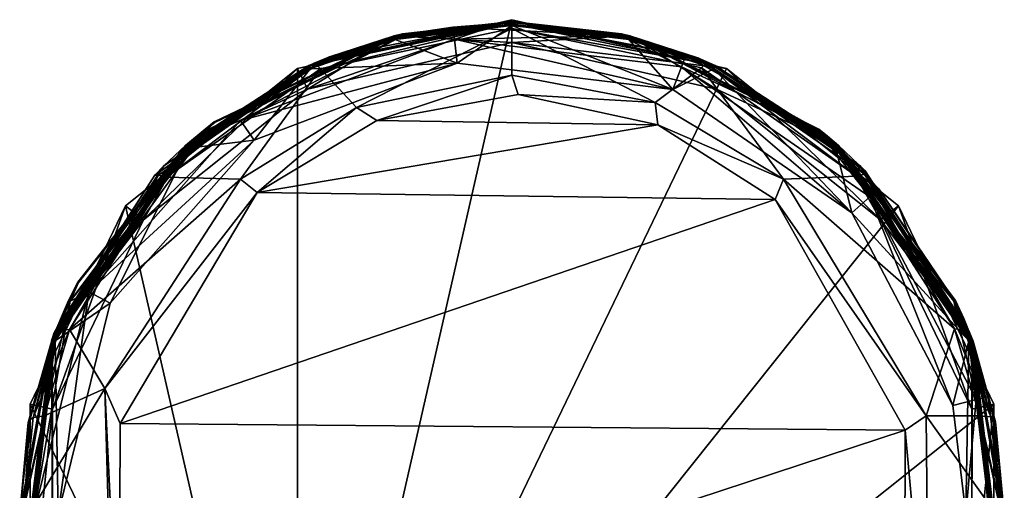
# Model space of a CAD drawing. Header units: centimetres. Extents: x -4.1 to 1.2, y -21 to 5.2.
# Tile 12 of 12: x -4.1 to 1.2, y 2.7 to 5.2. Entities that reach past the tile are written whole.
import ezdxf

# ---------------------------------------------------------------- set-up
doc = ezdxf.new("R2010")
doc.units = ezdxf.units.CM
doc.layers.get('0').update_dxf_attribs({"true_color": 0x5890e1})

msp = doc.modelspace()

# ---------------------------------------------------------------- meshes
at = {"color": 96, "true_color": 0x068706}
mesh = msp.add_polyface(dxfattribs=at)
corners = [(-3.6391, 3.2607, 53.3862), (-3.5622, 1.6487, 54.2075), (-3.5572, 3.0728, 53.5129), (-3.5479, 0.0278, 54.9646), (-3.9208, 2.0242, 42.563), (-3.9208, 2.0242, 42.5122), (-3.4323, 1.0099, 42.5122), (-3.4323, 1.0099, 42.563), (-3.9208, 3.1502, 42.5122), (-3.9208, 3.1502, 42.563), (-3.4323, 4.1645, 42.563), (-4.0397, 1.9971, 42.5122), (-4.0397, 1.9971, 37.9402), (-3.5276, 0.9339, 37.9402), (-4.0397, 3.1773, 37.9402), (-4.0397, 3.1773, 42.5122), (-3.5276, 4.2405, 42.5122), (-3.8298, 1.4432, 49.167), (-3.7838, 1.3645, 49.4962), (-3.9898, 1.8643, 49.167), (-3.6111, 1.4552, 50.4472), (-3.8901, 2.5872, 50.4472), (-4.0197, 2.5872, 50.0364), (-3.7258, 1.395, 50.0364), (-4.0851, 2.5872, 49.4962), (-3.8344, 1.441, 49.167), (-3.9005, 1.5899, 48.086), (-3.6283, 1.0866, 48.4453), (-4.0172, 1.9471, 43.2494), (-3.6284, 1.0866, 42.563), (-3.5366, 0.9615, 42.7956), (-3.9047, 1.5665, 47.8328), (-3.9352, 1.4946, 47.5347), (-3.7152, 0.9908, 47.8297), (-3.7733, 1.3219, 48.2895), (-3.8246, 3.7286, 49.4962), (-3.7258, 3.7793, 50.0364), (-3.6111, 3.7191, 50.4472), (-3.6279, 1.0869, 50.4626), (-3.6284, 1.0866, 50.4675), (-4.0767, 2.2688, 50.4675), (-3.6116, 1.0981, 50.4472), (-3.6175, 1.094, 50.4485), (-4.0637, 2.2703, 50.4485), (-3.6241, 1.0895, 50.454), (-4.0716, 2.2694, 50.454), (-4.0762, 2.2688, 50.4626), (-3.8902, 1.5582, 51.9425), (-4.0223, 1.9677, 51.6073), (-3.5013, 0.9174, 51.1195), (-3.8295, 3.5771, 53.0786), (-3.9637, 3.1135, 53.3088), (-4.0077, 2.6489, 53.5397), (0.6552, 3.0377, 53.53), (-4.0566, 2.2712, 50.4472), (-3.9053, 3.5167, 50.4472), (-3.5276, 0.9339, 42.5122), (-3.6284, 1.0866, 49.167), (-2.6049, 0.198, 37.9402), (-3.5276, 4.2405, 37.9402), (-2.6049, 4.9763, 37.9402), (-1.4544, 5.239, 37.9402), (-0.3039, 4.9763, 37.9402)]
mesh.append_faces([[corners[k] for k in face] for face in [(0, 1, 2), (0, 3, 1), (17, 18, 19), (25, 26, 27), (28, 29, 30), (31, 32, 33), (31, 34, 26), (27, 26, 34), (35, 22, 36), (47, 48, 49), (49, 48, 39), (50, 51, 0), (0, 51, 52), (3, 0, 52), (1, 53, 2)]], dxfattribs={"color": 96})
mesh.append_faces([[corners[k] for k in face] for face in [(21, 41, 54), (8, 16, 15), (5, 11, 56), (17, 25, 57), (58, 12, 14), (58, 14, 59), (58, 59, 60), (58, 60, 61), (58, 61, 62)]], dxfattribs={"vtx0": -1, "vtx2": -1, "color": 96})
mesh.append_faces([[corners[k] for k in face] for face in [(21, 20, 41), (37, 21, 55), (4, 7, 29)]], dxfattribs={"vtx1": -1, "vtx2": -1, "color": 96})
mesh.append_faces([[corners[k] for k in face] for face in [(4, 5, 6), (6, 7, 4), (8, 9, 10), (11, 12, 13), (14, 15, 16), (20, 21, 22), (22, 23, 20), (24, 18, 23), (21, 37, 36), (38, 39, 40), (41, 42, 43), (42, 44, 45), (44, 38, 46)]], dxfattribs={"vtx2": -1, "color": 96})
mesh = msp.add_polyface(dxfattribs=at)
corners = [(-1.4544, 5.117, 42.5122), (-2.5521, 4.8665, 42.5122), (-2.5521, 4.8665, 42.563), (-1.4544, 5.239, 37.9402), (-2.6049, 4.9763, 37.9402), (-2.6049, 4.9763, 42.5122), (-2.0865, 5.152, 42.563), (-3.0523, 4.6906, 49.167), (-2.0865, 5.152, 49.167), (-2.0422, 5.1626, 49.167), (-2.0398, 5.152, 49.4962), (-2.9116, 4.6983, 50.0364), (-1.7635, 5.1337, 50.0364), (-3.0946, 4.644, 49.4962), (-2.8381, 4.5918, 50.4472), (-1.748, 5.0052, 50.4472), (-2.5449, 4.9931, 50.4675), (-2.0864, 5.1515, 50.4626), (-2.0853, 5.147, 50.454), (-2.5435, 4.9898, 50.4559), (-2.5396, 4.9812, 50.4485), (-2.5366, 4.9746, 50.4472), (-2.0834, 5.1393, 50.4485), (-2.0817, 5.1323, 50.4472), (-2.0865, 5.152, 50.4675), (-3.2057, 4.564, 50.4626), (-3.1974, 4.5546, 50.4485), (-2.9113, 4.383, 52.841), (-2.822, 4.3122, 52.9085), (-2.289, 4.7686, 52.653), (-2.1788, 4.6989, 52.7199), (-2.5161, 5.006, 52.2825), (-2.5067, 4.9982, 52.3391), (-1.4612, 5.2191, 52.2324), (-2.4825, 4.9749, 52.386), (-1.4544, 5.2288, 52.1792), (-2.4337, 5.0405, 51.8221), (-3.3223, 4.4551, 52.1204), (-3.2061, 4.5644, 50.8462), (-1.4547, 5.1916, 52.2789), (-0.0427, 4.2736, 52.9274), (-3.5572, 3.0728, 53.5129), (-3.0493, 4.6866, 49.167), (-2.0853, 5.1471, 49.167), (-2.041, 5.1576, 49.167), (-1.4544, 5.239, 42.5122), (-3.2061, 4.5644, 42.563)]
mesh.append_faces([[corners[k] for k in face] for face in [(6, 7, 8), (9, 6, 8), (10, 11, 12), (10, 13, 11), (16, 17, 18), (19, 18, 20), (19, 16, 18), (16, 24, 17), (18, 22, 20), (19, 20, 25), (27, 28, 29), (29, 28, 30), (31, 32, 33), (33, 32, 34), (35, 36, 31), (31, 36, 37), (36, 24, 16), (38, 36, 16), (29, 39, 34), (27, 29, 34), (40, 28, 41), (42, 13, 43), (43, 13, 10), (44, 43, 10)]], dxfattribs={"color": 96})
mesh.append_faces([[corners[k] for k in face] for face in [(21, 15, 14), (1, 45, 5), (43, 9, 8), (42, 8, 7), (2, 46, 6)]], dxfattribs={"vtx0": -1, "vtx2": -1, "color": 96})
mesh.append_faces([[corners[k] for k in face] for face in [(21, 23, 15), (43, 44, 9), (42, 43, 8)]], dxfattribs={"vtx1": -1, "vtx2": -1, "color": 96})
mesh.append_faces([[corners[k] for k in face] for face in [(0, 1, 2), (3, 4, 5), (11, 14, 15), (15, 12, 11), (21, 20, 22), (22, 23, 21), (26, 20, 21)]], dxfattribs={"vtx2": -1, "color": 96})
mesh = msp.add_polyface(dxfattribs=at)
corners = [(-2.5521, 4.8665, 42.563), (-1.4544, 5.117, 42.563), (-1.4544, 5.117, 42.5122), (-2.6049, 4.9763, 42.5122), (-1.4544, 5.239, 42.5122), (-1.4544, 5.239, 37.9402), (-1.4544, 5.2288, 49.167), (-0.8665, 5.1626, 49.167), (-1.4544, 5.2288, 45.865), (-2.0422, 5.1626, 49.167), (-2.0865, 5.152, 42.563), (-2.0372, 5.1637, 49.167), (-1.4544, 5.2288, 42.563), (-1.7715, 5.1987, 49.4962), (-1.7635, 5.1337, 50.0364), (-0.869, 5.152, 49.4962), (-2.0398, 5.152, 49.4962), (-1.748, 5.0052, 50.4472), (-0.5907, 4.8647, 50.4472), (-1.4544, 5.2288, 50.4675), (-1.4544, 5.2251, 50.4559), (-2.0865, 5.152, 50.4675), (-2.0864, 5.1515, 50.4626), (-1.4544, 5.2157, 50.4485), (-2.0853, 5.147, 50.454), (-2.0834, 5.1393, 50.4485), (-1.4544, 5.2085, 50.4472), (-2.0817, 5.1323, 50.4472), (-1.4546, 4.9407, 52.5686), (-2.1788, 4.6989, 52.7199), (-1.4221, 4.8376, 52.6522), (-2.289, 4.7686, 52.653), (-1.4612, 5.2191, 52.2324), (-2.4825, 4.9749, 52.386), (-1.4547, 5.1916, 52.2789), (-2.5161, 5.006, 52.2825), (-1.4544, 5.2288, 52.1792), (-1.4544, 5.2288, 51.7262), (-2.4337, 5.0405, 51.8221), (-0.6727, 4.6757, 52.7312), (-2.822, 4.3122, 52.9085), (-2.041, 5.1576, 49.167), (-2.036, 5.1587, 49.167), (-1.4544, 5.2237, 49.167), (-2.5521, 4.8665, 42.5122)]
mesh.append_faces([[corners[k] for k in face] for face in [(6, 7, 8), (9, 8, 10), (9, 11, 8), (8, 11, 6), (8, 12, 10), (13, 14, 15), (13, 16, 14), (19, 20, 21), (21, 20, 22), (20, 23, 22), (22, 23, 24), (24, 23, 25), (28, 29, 30), (28, 31, 29), (32, 33, 34), (35, 32, 36), (37, 38, 36), (19, 21, 37), (37, 21, 38), (28, 34, 31), (29, 39, 30), (29, 40, 39), (41, 16, 42), (16, 13, 42), (42, 13, 43), (43, 13, 15)]], dxfattribs={"color": 96})
mesh.append_faces([[corners[k] for k in face] for face in [(26, 18, 17), (42, 6, 11), (41, 11, 9), (1, 10, 12)]], dxfattribs={"vtx0": -1, "vtx2": -1, "color": 96})
mesh.append_faces([[corners[k] for k in face] for face in [(27, 26, 17), (44, 2, 4), (42, 43, 6), (41, 42, 11), (1, 0, 10)]], dxfattribs={"vtx1": -1, "vtx2": -1, "color": 96})
mesh.append_faces([[corners[k] for k in face] for face in [(0, 1, 2), (3, 4, 5), (14, 17, 18), (25, 23, 26), (26, 27, 25)]], dxfattribs={"vtx2": -1, "color": 96})
mesh = msp.add_polyface(dxfattribs=at)
corners = [(-0.4577, 5.0335, 50.4675), (-0.8222, 5.152, 50.4675), (-0.4577, 5.0335, 51.8257), (-1.4544, 5.2288, 51.7262), (-1.4544, 5.2288, 50.4675), (-0.4751, 5.0405, 52.2664), (-1.4544, 5.2288, 52.1792), (-0.8234, 5.147, 50.454), (-0.8254, 5.1393, 50.4485), (-1.4544, 5.2251, 50.4559), (-0.8223, 5.1515, 50.4626), (-0.364, 4.9926, 50.4626), (-0.3669, 4.9861, 50.4515), (-0.3721, 4.9746, 50.4472), (-0.8271, 5.1323, 50.4472), (-1.4544, 5.2157, 50.4485), (-1.4544, 5.2085, 50.4472), (-1.4544, 5.2288, 45.865), (-0.8665, 5.1626, 49.167), (-0.8222, 5.152, 42.563), (-1.4544, 5.2288, 42.563), (-0.8222, 5.152, 49.167), (-0.869, 5.152, 49.4962), (-0.5447, 4.9858, 50.0364), (-0.5215, 5.047, 49.4962), (-1.7635, 5.1337, 50.0364), (-0.4136, 5.0032, 52.3366), (-1.4547, 5.1916, 52.2789), (-0.438, 4.98, 52.3835), (-1.4612, 5.2191, 52.2324), (-0.5907, 4.8647, 50.4472), (-0.8677, 5.1576, 49.167), (-0.8234, 5.1471, 49.167), (-1.4544, 5.2237, 49.167), (-1.4544, 5.117, 42.5122), (-0.3039, 4.9763, 42.5122), (-1.4544, 5.239, 42.5122), (-0.3039, 4.9763, 37.9402), (-1.4544, 5.239, 37.9402), (-1.4544, 5.2288, 49.167), (-1.4544, 5.117, 42.563), (-0.3567, 4.8665, 42.563)]
mesh.append_faces([[corners[k] for k in face] for face in [(0, 1, 2), (2, 1, 3), (3, 1, 4), (5, 2, 3), (6, 5, 3), (7, 8, 9), (4, 7, 9), (4, 10, 7), (4, 1, 10), (10, 1, 0), (11, 10, 0), (11, 7, 10), (7, 12, 8), (13, 14, 8), (15, 9, 8), (17, 18, 19), (20, 17, 19), (18, 21, 19), (22, 23, 24), (22, 25, 23), (26, 27, 28), (29, 5, 6), (5, 29, 26), (26, 29, 27), (31, 22, 32), (31, 33, 22), (22, 24, 32)]], dxfattribs={"color": 96})
mesh.append_faces([[corners[k] for k in face] for face in [(34, 35, 36), (32, 21, 18), (33, 18, 39), (40, 20, 19)]], dxfattribs={"vtx0": -1, "vtx2": -1, "color": 96})
mesh.append_faces([[corners[k] for k in face] for face in [(16, 14, 30), (31, 32, 18), (33, 31, 18), (41, 40, 19)]], dxfattribs={"vtx1": -1, "vtx2": -1, "color": 96})
mesh.append_faces([[corners[k] for k in face] for face in [(14, 16, 15), (15, 8, 14), (35, 37, 38), (38, 36, 35)]], dxfattribs={"vtx2": -1, "color": 96})
mesh = msp.add_polyface(dxfattribs=at)
corners = [(-0.438, 4.98, 52.3835), (0.0023, 4.3833, 52.8409), (0.3936, 4.3998, 52.6707), (-0.6865, 4.7955, 52.6398), (-1.4547, 5.1916, 52.2789), (-1.4546, 4.9407, 52.5686), (-0.4577, 5.0335, 50.4675), (-0.4577, 5.0335, 51.8257), (-0.3638, 4.9931, 50.4675), (0.4399, 4.4283, 52.1341), (-0.4751, 5.0405, 52.2664), (0.4135, 4.4551, 52.5397), (-0.3669, 4.9861, 50.4515), (-0.3721, 4.9746, 50.4472), (-0.8254, 5.1393, 50.4485), (-0.364, 4.9926, 50.4626), (-0.8234, 5.147, 50.454), (-0.8222, 5.152, 42.563), (-0.8222, 5.152, 49.167), (0.1927, 4.6524, 49.167), (0.2973, 4.5644, 42.563), (-0.5447, 4.9858, 50.0364), (0.1859, 4.644, 49.4962), (-0.5215, 5.047, 49.4962), (-0.5907, 4.8647, 50.4472), (-1.7635, 5.1337, 50.0364), (0.3688, 4.2024, 50.4472), (0.2887, 4.5546, 50.4485), (0.2973, 4.5644, 50.4675), (-1.4221, 4.8376, 52.6522), (-0.6727, 4.6757, 52.7312), (-0.0427, 4.2736, 52.9274), (-0.4136, 5.0032, 52.3366), (-3.5572, 3.0728, 53.5129), (0.6552, 3.0377, 53.53), (-2.822, 4.3122, 52.9085), (-0.8271, 5.1323, 50.4472), (-0.8234, 5.1471, 49.167), (0.1895, 4.6485, 49.167), (-0.3567, 4.8665, 42.5122), (0.5236, 4.1645, 42.5122), (-0.3039, 4.9763, 42.5122), (-1.4544, 5.117, 42.5122), (-0.3039, 4.9763, 37.9402), (0.6189, 4.2405, 42.5122), (-0.3567, 4.8665, 42.563), (-1.4544, 5.117, 42.563), (0.5236, 4.1645, 42.563)]
mesh.append_faces([[corners[k] for k in face] for face in [(0, 1, 2), (0, 3, 1), (0, 4, 3), (3, 4, 5), (6, 7, 8), (7, 9, 8), (10, 11, 7), (12, 13, 14), (15, 6, 8), (15, 12, 16), (17, 18, 19), (20, 17, 19), (21, 22, 23), (12, 27, 13), (12, 15, 27), (3, 29, 30), (1, 30, 31), (1, 3, 30), (3, 5, 29), (2, 32, 0), (32, 11, 10), (33, 34, 31), (35, 31, 30), (37, 23, 38), (38, 23, 22)]], dxfattribs={"color": 96})
mesh.append_faces([[corners[k] for k in face] for face in [(38, 19, 18), (45, 17, 20)]], dxfattribs={"vtx0": -1, "vtx2": -1, "color": 96})
mesh.append_faces([[corners[k] for k in face] for face in [(39, 40, 41), (42, 39, 41), (37, 38, 18)]], dxfattribs={"vtx1": -1, "vtx2": -1, "color": 96})
mesh.append_faces([[corners[k] for k in face] for face in [(24, 21, 25), (21, 24, 26), (15, 8, 28), (26, 24, 13), (36, 13, 24), (43, 41, 44), (45, 39, 42), (42, 46, 45), (39, 45, 47)]], dxfattribs={"vtx2": -1, "color": 96})
mesh = msp.add_polyface(dxfattribs=at)
corners = [(-2.5521, 4.8665, 42.563), (-2.5521, 4.8665, 42.5122), (-3.4323, 4.1645, 42.5122), (-3.4323, 4.1645, 42.563), (-2.6049, 4.9763, 42.5122), (-2.6049, 4.9763, 37.9402), (-3.5276, 4.2405, 37.9402), (-3.5276, 4.2405, 42.5122), (-3.2061, 4.5644, 42.563), (-3.7848, 3.8311, 49.167), (-3.2061, 4.5644, 49.167), (-3.1014, 4.6524, 49.167), (-3.0523, 4.6906, 49.167), (-2.0865, 5.152, 42.563), (-3.0946, 4.644, 49.4962), (-3.7258, 3.7793, 50.0364), (-2.9116, 4.6983, 50.0364), (-2.8381, 4.5918, 50.4472), (-2.5449, 4.9931, 50.4675), (-2.5435, 4.9898, 50.4559), (-3.2061, 4.5644, 50.4675), (-3.2057, 4.564, 50.4626), (-2.5396, 4.9812, 50.4485), (-3.2027, 4.5606, 50.454), (-3.1974, 4.5546, 50.4485), (-2.5366, 4.9746, 50.4472), (-3.1926, 4.5492, 50.4472), (-3.9238, 3.5236, 50.4626), (-3.9195, 3.5221, 50.454), (-2.5067, 4.9982, 52.3391), (-3.3081, 4.3938, 52.6737), (-2.4825, 4.9749, 52.386), (-2.5161, 5.006, 52.2825), (-3.3715, 4.4045, 52.5634), (-3.3514, 4.4053, 52.6259), (-3.2061, 4.5644, 50.8462), (-3.9243, 3.5238, 50.4675), (-3.3223, 4.4551, 52.1204), (-2.4337, 5.0405, 51.8221), (-2.9113, 4.383, 52.841), (-3.6111, 3.7191, 50.4472), (-3.8246, 3.7286, 49.4962), (-3.2027, 4.5607, 49.167), (-3.0983, 4.6485, 49.167), (-3.0493, 4.6866, 49.167), (-3.7803, 3.8288, 49.167)]
mesh.append_faces([[corners[k] for k in face] for face in [(8, 9, 10), (11, 8, 10), (11, 12, 8), (8, 12, 13), (14, 15, 16), (18, 19, 20), (20, 19, 21), (21, 22, 23), (23, 22, 24), (29, 30, 31), (32, 33, 29), (29, 33, 34), (30, 29, 34), (20, 35, 18), (20, 36, 35), (33, 32, 37), (35, 37, 38), (39, 31, 30), (41, 14, 42), (42, 14, 43), (43, 14, 44)]], dxfattribs={"color": 96})
mesh.append_faces([[corners[k] for k in face] for face in [(40, 26, 17)]], dxfattribs={"vtx0": -1, "vtx1": -1, "color": 96})
mesh.append_faces([[corners[k] for k in face] for face in [(2, 4, 7), (43, 12, 11), (42, 11, 10)]], dxfattribs={"vtx0": -1, "vtx2": -1, "color": 96})
mesh.append_faces([[corners[k] for k in face] for face in [(26, 25, 17), (2, 1, 4), (43, 44, 12), (42, 43, 11), (45, 42, 10), (0, 3, 8)]], dxfattribs={"vtx1": -1, "vtx2": -1, "color": 96})
mesh.append_faces([[corners[k] for k in face] for face in [(0, 1, 2), (2, 3, 0), (4, 5, 6), (6, 7, 4), (17, 16, 15), (25, 26, 24), (20, 21, 27), (21, 23, 28)]], dxfattribs={"vtx2": -1, "color": 96})
mesh = msp.add_polyface(dxfattribs=at)
corners = [(0.0023, 4.3833, 52.8409), (0.9194, 3.5803, 53.077), (0.3936, 4.3998, 52.6707), (-0.3638, 4.9931, 50.4675), (0.4399, 4.4283, 52.1341), (0.4399, 4.4283, 50.9638), (1.0193, 3.5139, 51.7229), (0.4135, 4.4551, 52.5397), (-0.4577, 5.0335, 51.8257), (0.999, 3.5664, 52.9563), (0.2973, 4.5644, 42.563), (0.1927, 4.6524, 49.167), (0.2386, 4.615, 49.167), (0.2973, 4.5644, 49.167), (0.9256, 3.7333, 49.167), (0.9159, 3.7286, 49.4962), (0.5148, 4.3317, 49.4962), (0.4658, 4.2883, 50.0364), (0.1859, 4.644, 49.4962), (-0.5447, 4.9858, 50.0364), (0.3688, 4.2024, 50.4472), (-0.364, 4.9926, 50.4626), (0.294, 4.5606, 50.454), (0.2887, 4.5546, 50.4485), (0.2973, 4.5644, 50.4675), (0.2969, 4.564, 50.4626), (1.0107, 3.5221, 50.454), (-0.3721, 4.9746, 50.4472), (0.2839, 4.5492, 50.4472), (1.0155, 3.5238, 50.4675), (1.0033, 3.5193, 50.4485), (1.015, 3.5236, 50.4626), (0.4373, 4.411, 52.6233), (-0.4136, 5.0032, 52.3366), (0.2352, 4.6111, 49.167), (0.294, 4.5607, 49.167), (0.1895, 4.6485, 49.167), (0.921, 3.7311, 49.167), (0.5236, 4.1645, 42.5122), (0.6189, 4.2405, 42.5122), (-0.3039, 4.9763, 42.5122), (0.6189, 4.2405, 37.9402), (-0.3039, 4.9763, 37.9402), (0.5236, 4.1645, 42.563), (-0.3567, 4.8665, 42.5122), (-0.3567, 4.8665, 42.563)]
mesh.append_faces([[corners[k] for k in face] for face in [(0, 1, 2), (3, 4, 5), (5, 4, 6), (7, 4, 8), (7, 9, 4), (10, 11, 12), (13, 10, 12), (13, 14, 10), (15, 16, 17), (17, 16, 18), (18, 19, 17), (21, 22, 23), (27, 23, 28), (25, 22, 21), (2, 32, 33), (2, 1, 32), (32, 9, 7), (33, 32, 7), (29, 24, 5), (5, 24, 3), (34, 18, 35), (34, 36, 18), (18, 16, 35), (35, 16, 37)]], dxfattribs={"color": 96})
mesh.append_faces([[corners[k] for k in face] for face in [(20, 27, 28), (38, 39, 40), (13, 35, 37)]], dxfattribs={"vtx0": -1, "vtx2": -1, "color": 96})
mesh.append_faces([[corners[k] for k in face] for face in [(13, 12, 35), (36, 34, 11), (43, 45, 10)]], dxfattribs={"vtx1": -1, "vtx2": -1, "color": 96})
mesh.append_faces([[corners[k] for k in face] for face in [(20, 17, 19), (24, 25, 21), (23, 22, 26), (25, 24, 29), (28, 23, 30), (22, 25, 31), (39, 41, 42), (43, 38, 44), (12, 34, 35), (34, 12, 11)]], dxfattribs={"vtx2": -1, "color": 96})
mesh = msp.add_polyface(dxfattribs=at)
corners = [(1.0548, 3.1141, 53.3085), (0.7675, 3.114, 53.4576), (1.0989, 2.6489, 53.5397), (0.9194, 3.5803, 53.077), (0.7827, 1.6437, 54.1737), (1.1868, 2.5401, 52.4716), (1.0193, 3.5139, 51.7229), (1.0193, 3.5139, 52.6), (0.999, 3.5664, 52.9563), (1.1405, 3.0819, 53.1837), (1.1109, 2.5872, 50.0364), (0.9814, 2.5872, 50.4472), (0.9107, 2.0042, 50.4472), (1.0155, 3.5238, 49.167), (1.1868, 2.5415, 46.1092), (1.0155, 3.5238, 42.563), (1.0364, 3.2011, 50.0364), (0.9107, 3.1701, 50.4472), (0.9159, 3.7286, 49.4962), (1.1, 3.2167, 49.4962), (1.1764, 2.5872, 49.4962), (1.015, 3.5236, 50.4626), (1.0155, 3.5238, 50.4675), (1.1679, 2.2688, 50.4675), (1.1549, 2.2703, 50.4485), (1.1478, 2.2712, 50.4472), (0.9965, 3.5167, 50.4472), (1.0033, 3.5193, 50.4485), (1.1628, 2.2694, 50.454), (1.0107, 3.5221, 50.454), (1.1674, 2.2688, 50.4626), (0.6552, 3.0377, 53.53), (0.9945, 3.5656, 52.9961), (1.1329, 3.0942, 53.2207), (1.1143, 3.1076, 53.2548), (0.9761, 3.5745, 53.0285), (1.1632, 2.6238, 53.4893), (1.0108, 3.5221, 49.167), (1.1821, 2.5872, 49.167), (1.0121, 2.0242, 42.5122), (1.1309, 1.9971, 42.5122), (1.1309, 3.1773, 42.5122), (1.0121, 3.1502, 42.5122), (1.0121, 2.0242, 42.563), (1.0121, 3.1502, 42.563), (1.1679, 2.2688, 42.563), (-2.6049, 0.198, 37.9402), (-0.3039, 4.9763, 37.9402), (0.6189, 4.2405, 37.9402), (1.1309, 3.1773, 37.9402)]
mesh.append_faces([[corners[k] for k in face] for face in [(0, 1, 2), (0, 3, 1), (1, 4, 2), (5, 6, 7), (8, 9, 7), (13, 14, 15), (18, 16, 19), (4, 1, 31), (9, 32, 33), (32, 34, 33), (32, 35, 34), (2, 36, 0), (3, 0, 34), (9, 8, 32), (22, 6, 23), (37, 19, 38)]], dxfattribs={"color": 96})
mesh.append_faces([[corners[k] for k in face] for face in [(11, 26, 25), (39, 40, 41), (13, 37, 38), (43, 15, 45), (46, 47, 48), (46, 48, 49)]], dxfattribs={"vtx0": -1, "vtx2": -1, "color": 96})
mesh.append_faces([[corners[k] for k in face] for face in [(11, 17, 26), (12, 11, 25), (42, 39, 41), (43, 44, 15)]], dxfattribs={"vtx1": -1, "vtx2": -1, "color": 96})
mesh.append_faces([[corners[k] for k in face] for face in [(10, 11, 12), (16, 17, 11), (11, 10, 16), (16, 10, 20), (20, 19, 16), (21, 22, 23), (24, 25, 26), (26, 27, 24), (28, 24, 27), (27, 29, 28), (29, 21, 30), (43, 39, 42), (42, 44, 43)]], dxfattribs={"vtx2": -1, "color": 96})
mesh = msp.add_polyface(dxfattribs=at)
corners = [(-2.822, 4.3122, 52.9085), (-3.6391, 3.2607, 53.3862), (-3.5572, 3.0728, 53.5129), (-2.9113, 4.383, 52.841), (-3.4323, 4.1645, 42.563), (-3.4323, 4.1645, 42.5122), (-3.9208, 3.1502, 42.5122), (-3.5276, 4.2405, 42.5122), (-3.5276, 4.2405, 37.9402), (-4.0397, 3.1773, 37.9402), (-3.9243, 3.5238, 49.167), (-3.8344, 3.7333, 49.167), (-3.9243, 3.5238, 42.563), (-3.7848, 3.8311, 49.167), (-3.2061, 4.5644, 42.563), (-3.0946, 4.644, 49.4962), (-3.8246, 3.7286, 49.4962), (-3.7258, 3.7793, 50.0364), (-3.6111, 3.7191, 50.4472), (-2.8381, 4.5918, 50.4472), (-3.9238, 3.5236, 50.4626), (-3.9243, 3.5238, 50.4675), (-3.2061, 4.5644, 50.4675), (-3.1974, 4.5546, 50.4485), (-3.1926, 4.5492, 50.4472), (-3.9053, 3.5167, 50.4472), (-3.9121, 3.5193, 50.4485), (-3.2027, 4.5606, 50.454), (-3.9195, 3.5221, 50.454), (-3.2057, 4.564, 50.4626), (-3.3514, 4.4053, 52.6259), (-3.8295, 3.5771, 53.0786), (-3.3081, 4.3938, 52.6737), (-3.3715, 4.4045, 52.5634), (-3.9124, 3.5549, 52.9618), (-3.9043, 3.5633, 52.9973), (-3.8859, 3.5722, 53.0297), (-3.9243, 3.5238, 51.715), (-3.2061, 4.5644, 50.8462), (-3.3223, 4.4551, 52.1204), (-3.9077, 3.5664, 52.5733), (-3.8298, 3.7311, 49.167), (-3.9196, 3.5221, 49.167), (-3.7803, 3.8288, 49.167), (-3.2027, 4.5607, 49.167), (-3.2061, 4.5644, 49.167), (-3.9208, 3.1502, 42.563)]
mesh.append_faces([[corners[k] for k in face] for face in [(0, 1, 2), (0, 3, 1), (10, 11, 12), (12, 11, 13), (14, 12, 13), (15, 16, 17), (30, 31, 32), (33, 34, 30), (30, 34, 35), (36, 30, 35), (36, 31, 30), (21, 37, 38), (33, 39, 40), (34, 33, 40), (38, 37, 39), (39, 37, 40), (31, 3, 32), (31, 1, 3), (16, 41, 42), (16, 43, 41), (16, 44, 43)]], dxfattribs={"color": 96})
mesh.append_faces([[corners[k] for k in face] for face in [(18, 25, 24), (43, 45, 13), (41, 13, 11), (42, 11, 10), (4, 12, 14)]], dxfattribs={"vtx0": -1, "vtx2": -1, "color": 96})
mesh.append_faces([[corners[k] for k in face] for face in [(6, 5, 7), (41, 43, 13), (42, 41, 11), (4, 46, 12)]], dxfattribs={"vtx1": -1, "vtx2": -1, "color": 96})
mesh.append_faces([[corners[k] for k in face] for face in [(4, 5, 6), (7, 8, 9), (17, 18, 19), (20, 21, 22), (23, 24, 25), (25, 26, 23), (27, 23, 26), (26, 28, 27), (28, 20, 29)]], dxfattribs={"vtx2": -1, "color": 96})
mesh = msp.add_polyface(dxfattribs=at)
corners = [(0.7675, 3.114, 53.4576), (0.9194, 3.5803, 53.077), (0.0023, 4.3833, 52.8409), (1.0193, 3.5139, 51.7229), (0.4399, 4.4283, 52.1341), (1.0193, 3.5139, 52.6), (0.999, 3.5664, 52.9563), (0.2973, 4.5644, 42.563), (0.9256, 3.7333, 49.167), (1.0155, 3.5238, 42.563), (0.9697, 3.6368, 49.167), (1.0155, 3.5238, 49.167), (0.9159, 3.7286, 49.4962), (0.4658, 4.2883, 50.0364), (1.0364, 3.2011, 50.0364), (0.3688, 4.2024, 50.4472), (0.9107, 3.1701, 50.4472), (1.0107, 3.5221, 50.454), (1.0033, 3.5193, 50.4485), (0.2887, 4.5546, 50.4485), (1.0155, 3.5238, 50.4675), (1.015, 3.5236, 50.4626), (0.2969, 4.564, 50.4626), (0.9965, 3.5167, 50.4472), (0.2839, 4.5492, 50.4472), (0.294, 4.5606, 50.454), (-0.0427, 4.2736, 52.9274), (0.6552, 3.0377, 53.53), (0.4373, 4.411, 52.6233), (0.9761, 3.5745, 53.0285), (0.9945, 3.5656, 52.9961), (1.1143, 3.1076, 53.2548), (0.4399, 4.4283, 50.9638), (0.921, 3.7311, 49.167), (0.5148, 4.3317, 49.4962), (0.965, 3.6348, 49.167), (1.0108, 3.5221, 49.167), (1.1, 3.2167, 49.4962), (1.0121, 3.1502, 42.5122), (1.1309, 3.1773, 42.5122), (0.6189, 4.2405, 42.5122), (0.5236, 4.1645, 42.5122), (1.1309, 3.1773, 37.9402), (0.6189, 4.2405, 37.9402), (1.0121, 3.1502, 42.563), (0.5236, 4.1645, 42.563), (0.2973, 4.5644, 49.167)]
mesh.append_faces([[corners[k] for k in face] for face in [(0, 1, 2), (3, 4, 5), (6, 5, 4), (7, 8, 9), (9, 8, 10), (11, 9, 10), (12, 13, 14), (0, 26, 27), (0, 2, 26), (28, 1, 29), (6, 29, 30), (29, 1, 31), (29, 6, 28), (20, 32, 3), (33, 34, 12), (35, 12, 36), (35, 33, 12), (12, 37, 36)]], dxfattribs={"color": 96})
mesh.append_faces([[corners[k] for k in face] for face in [(15, 24, 23), (38, 39, 40), (8, 33, 35), (10, 35, 36), (45, 7, 9)]], dxfattribs={"vtx0": -1, "vtx2": -1, "color": 96})
mesh.append_faces([[corners[k] for k in face] for face in [(16, 15, 23), (41, 38, 40), (8, 46, 33), (10, 8, 35), (11, 10, 36), (44, 45, 9)]], dxfattribs={"vtx1": -1, "vtx2": -1, "color": 96})
mesh.append_faces([[corners[k] for k in face] for face in [(13, 15, 16), (16, 14, 13), (17, 18, 19), (20, 21, 22), (18, 23, 24), (21, 17, 25), (39, 42, 43), (43, 40, 39), (44, 38, 41), (41, 45, 44)]], dxfattribs={"vtx2": -1, "color": 96})
mesh = msp.add_polyface(dxfattribs=at)
corners = [(-3.9208, 3.1502, 42.563), (-3.9208, 3.1502, 42.5122), (-3.9208, 2.0242, 42.5122), (-3.9208, 2.0242, 42.563), (-3.7838, 1.3645, 49.4962), (-4.088, 2.5872, 49.3316), (-3.9898, 1.8643, 49.167), (-3.7258, 1.395, 50.0364), (-4.0197, 2.5872, 50.0364), (-4.0851, 2.5872, 49.4962), (-3.8344, 1.441, 49.167), (-3.9948, 1.8629, 49.167), (-3.9005, 1.5899, 48.086), (-4.0767, 2.2688, 42.563), (-3.6284, 1.0866, 42.563), (-4.0172, 1.9471, 43.2494), (-3.735, 0.9128, 44.3077), (-4.0432, 1.2834, 45.0979), (-4.0955, 2.5361, 44.344), (-4.0768, 2.2688, 43.5841), (-4.0768, 2.2688, 47.2823), (-3.9047, 1.5665, 47.8328), (-3.9352, 1.4946, 47.5347), (-3.8246, 3.7286, 49.4962), (-3.7258, 3.7793, 50.0364), (-3.8901, 2.5872, 50.4472), (-4.0767, 2.2688, 50.4675), (-4.0762, 2.2688, 50.4626), (-3.6279, 1.0869, 50.4626), (-3.9243, 3.5238, 50.4675), (-3.9238, 3.5236, 50.4626), (-3.9121, 3.5193, 50.4485), (-3.9053, 3.5167, 50.4472), (-4.0566, 2.2712, 50.4472), (-3.9195, 3.5221, 50.454), (-4.0637, 2.2703, 50.4485), (-4.0716, 2.2694, 50.454), (-3.6116, 1.0981, 50.4472), (-3.6175, 1.094, 50.4485), (-3.6241, 1.0895, 50.454), (-3.8859, 3.5722, 53.0297), (-4.0235, 3.1052, 53.2559), (-3.8295, 3.5771, 53.0786), (-3.9637, 3.1135, 53.3088), (-3.9043, 3.5633, 52.9973), (-3.9124, 3.5549, 52.9618), (-4.0499, 3.0781, 53.1854), (-3.6891, 1.153, 52.3595), (-4.0336, 1.6784, 53.0915), (-3.8902, 1.5582, 51.9425), (-3.6284, 1.0866, 50.4675), (-4.0223, 1.9677, 51.6073), (-4.0956, 2.5401, 52.4716), (-3.9243, 3.5238, 51.715), (-3.9077, 3.5664, 52.5733), (-4.096, 2.5834, 52.7663), (-3.9196, 3.5221, 49.167), (-4.0397, 1.9971, 42.5122), (-4.0909, 2.5872, 49.167), (-3.9243, 3.5238, 49.167), (-3.8298, 1.4432, 49.167), (-3.9243, 3.5238, 42.563)]
mesh.append_faces([[corners[k] for k in face] for face in [(4, 5, 6), (10, 11, 12), (13, 14, 15), (16, 17, 18), (19, 16, 18), (19, 15, 16), (20, 21, 12), (20, 22, 21), (9, 8, 23), (40, 41, 42), (43, 42, 41), (40, 44, 41), (45, 46, 44), (47, 48, 49), (50, 51, 26), (52, 53, 29), (45, 54, 46), (53, 55, 54), (23, 56, 9)]], dxfattribs={"color": 96})
mesh.append_faces([[corners[k] for k in face] for face in [(25, 33, 32), (6, 11, 10), (3, 14, 13), (3, 13, 61)]], dxfattribs={"vtx0": -1, "vtx2": -1, "color": 96})
mesh.append_faces([[corners[k] for k in face] for face in [(2, 1, 57), (58, 56, 59), (60, 6, 10), (0, 3, 61)]], dxfattribs={"vtx1": -1, "vtx2": -1, "color": 96})
mesh.append_faces([[corners[k] for k in face] for face in [(0, 1, 2), (2, 3, 0), (7, 8, 9), (24, 8, 25), (26, 27, 28), (29, 30, 27), (31, 32, 33), (34, 31, 35), (30, 34, 36), (35, 33, 37), (36, 35, 38), (27, 36, 39)]], dxfattribs={"vtx2": -1, "color": 96})
mesh = msp.add_polyface(dxfattribs=at)
corners = [(-4.0397, 3.1773, 42.5122), (-4.0397, 3.1773, 37.9402), (-4.0397, 1.9971, 37.9402), (-4.0397, 1.9971, 42.5122), (-4.0909, 2.5872, 49.167), (-4.0717, 2.2694, 49.167), (-4.088, 2.5872, 49.3316), (-4.096, 2.5872, 49.167), (-4.0939, 2.4841, 46.687), (-4.0768, 2.2688, 47.2823), (-4.0954, 2.5278, 46.4003), (-3.9243, 3.5238, 49.167), (-4.0956, 2.5415, 46.1092), (-4.0956, 2.5415, 44.8689), (-4.0956, 2.5415, 44.605), (-4.0956, 2.5416, 44.4879), (-3.9243, 3.5238, 42.563), (-4.0955, 2.5361, 44.344), (-4.0767, 2.2688, 42.563), (-4.0762, 2.2688, 50.4626), (-4.0767, 2.2688, 50.4675), (-3.9243, 3.5238, 50.4675), (-4.0566, 2.2712, 50.4472), (-4.0637, 2.2703, 50.4485), (-3.9121, 3.5193, 50.4485), (-4.0716, 2.2694, 50.454), (-3.9195, 3.5221, 50.454), (-3.9238, 3.5236, 50.4626), (-4.096, 2.5872, 53.4159), (-4.0949, 2.5098, 53.4524), (-4.072, 2.6238, 53.4893), (-4.0499, 3.0781, 53.1854), (-4.0421, 3.0917, 53.2219), (-3.9043, 3.5633, 52.9973), (-4.0235, 3.1052, 53.2559), (-4.0077, 2.6489, 53.5397), (-3.9637, 3.1135, 53.3088), (-4.0756, 2.1965, 52.7269), (-4.096, 2.5834, 52.7663), (-4.0956, 2.5401, 52.4716), (-3.9077, 3.5664, 52.5733), (-4.096, 2.5872, 53.0722), (-3.9243, 3.5238, 51.715), (-4.096, 2.5872, 52.8882), (-4.0944, 2.4942, 53.4596), (-3.9196, 3.5221, 49.167), (-4.0851, 2.5872, 49.4962), (-3.9208, 3.1502, 42.5122), (-4.0767, 2.2688, 49.167)]
mesh.append_faces([[corners[k] for k in face] for face in [(4, 5, 6), (7, 8, 9), (7, 10, 8), (7, 11, 10), (10, 11, 12), (12, 11, 13), (13, 11, 14), (14, 11, 15), (15, 11, 16), (17, 16, 18), (17, 15, 16), (28, 29, 30), (31, 28, 32), (33, 32, 34), (35, 36, 30), (30, 36, 34), (32, 30, 34), (32, 28, 30), (33, 31, 32), (37, 38, 39), (39, 21, 20), (40, 41, 31), (31, 41, 28), (39, 38, 42), (38, 43, 40), (40, 43, 41), (41, 44, 29), (28, 41, 29)]], dxfattribs={"color": 96})
mesh.append_faces([[corners[k] for k in face] for face in [(47, 0, 3), (4, 11, 7), (4, 7, 48)]], dxfattribs={"vtx0": -1, "vtx2": -1, "color": 96})
mesh.append_faces([[corners[k] for k in face] for face in [(0, 1, 2), (2, 3, 0), (19, 20, 21), (22, 23, 24), (23, 25, 26), (25, 19, 27), (45, 4, 6), (6, 46, 45)]], dxfattribs={"vtx2": -1, "color": 96})
mesh = msp.add_polyface(dxfattribs=at)
corners = [(1.1821, 2.5872, 49.167), (1.1764, 2.5872, 49.4962), (1.1629, 2.2694, 49.167), (1.1, 1.9576, 49.4962), (1.1868, 2.5401, 52.4716), (1.0193, 3.5139, 52.6), (1.1872, 2.5834, 52.7663), (1.1872, 2.5872, 53.0722), (1.1872, 2.5872, 52.8882), (1.1872, 2.5872, 53.4159), (1.1405, 3.0819, 53.1837), (1.1109, 2.5872, 50.0364), (1.0364, 1.9732, 50.0364), (1.0155, 3.5238, 49.167), (1.1866, 2.5272, 46.407), (1.1868, 2.5415, 46.1092), (1.1872, 2.5872, 49.167), (1.1852, 2.4841, 46.687), (1.1831, 2.4388, 46.866), (1.168, 2.2688, 47.2823), (1.1679, 2.2688, 49.167), (1.1868, 2.5415, 44.8689), (1.0155, 3.5238, 42.563), (1.1869, 2.5415, 44.605), (1.1868, 2.5416, 44.4879), (1.1867, 2.5361, 44.344), (1.1679, 2.2688, 42.563), (1.1679, 2.2688, 43.5843), (1.1679, 2.2688, 50.4675), (1.1674, 2.2688, 50.4626), (1.015, 3.5236, 50.4626), (1.1628, 2.2694, 50.454), (1.0107, 3.5221, 50.454), (1.1329, 3.0942, 53.2207), (1.1632, 2.6238, 53.4893), (1.0548, 3.1141, 53.3085), (1.1143, 3.1076, 53.2548), (1.1857, 2.4942, 53.4596), (1.1679, 2.2688, 51.9056), (1.1669, 2.1965, 52.7268), (1.1518, 1.7139, 53.2604), (1.0193, 3.5139, 51.7229), (1.1, 3.2167, 49.4962), (1.1309, 1.9971, 42.5122), (1.1309, 1.9971, 37.9402), (1.1309, 3.1773, 37.9402), (1.1309, 3.1773, 42.5122)]
mesh.append_faces([[corners[k] for k in face] for face in [(0, 1, 2), (2, 1, 3), (4, 5, 6), (7, 8, 5), (5, 8, 6), (9, 7, 10), (10, 7, 5), (13, 14, 15), (13, 16, 14), (14, 16, 17), (17, 16, 18), (18, 16, 19), (19, 16, 20), (15, 21, 22), (22, 21, 23), (24, 22, 23), (24, 25, 22), (22, 25, 26), (26, 25, 27), (9, 33, 34), (9, 10, 33), (35, 34, 36), (36, 34, 33), (9, 34, 37), (38, 4, 39), (9, 37, 7), (6, 39, 4), (6, 8, 40), (40, 8, 7), (41, 4, 28), (4, 38, 28), (0, 42, 1)]], dxfattribs={"color": 96})
mesh.append_faces([[corners[k] for k in face] for face in [(20, 0, 2)]], dxfattribs={"vtx0": -1, "vtx2": -1, "color": 96})
mesh.append_faces([[corners[k] for k in face] for face in [(16, 13, 0), (20, 16, 0)]], dxfattribs={"vtx1": -1, "vtx2": -1, "color": 96})
mesh.append_faces([[corners[k] for k in face] for face in [(1, 11, 12), (28, 29, 30), (29, 31, 32), (43, 44, 45), (45, 46, 43)]], dxfattribs={"vtx2": -1, "color": 96})
mesh = msp.add_polyface(dxfattribs=at)
corners = [(0.921, 1.4432, 49.167), (1.1, 1.9576, 49.4962), (0.9159, 1.4457, 49.4962), (0.8274, 1.2662, 49.167), (1.0989, 2.6489, 53.5397), (0.7827, 1.6437, 54.1737), (0.9569, 0.0457, 54.8081), (1.0364, 1.9732, 50.0364), (0.4658, 0.8861, 50.0364), (0.9107, 2.0042, 50.4472), (0.3688, 0.972, 50.4472), (0.8987, 1.3867, 48.2435), (0.9256, 1.441, 49.167), (0.8317, 1.2637, 49.167), (0.9917, 1.5899, 48.086), (1.1185, 1.9889, 43.2834), (0.7197, 1.0866, 42.563), (1.1679, 2.2688, 42.563), (0.6322, 0.9672, 42.797), (0.8645, 1.3219, 48.2897), (0.9959, 1.5665, 47.833), (0.8063, 0.9909, 47.8299), (1.0265, 1.4947, 47.535), (0.7197, 1.0866, 50.4675), (0.7192, 1.0869, 50.4626), (1.1674, 2.2688, 50.4626), (0.7088, 1.094, 50.4485), (0.7029, 1.0981, 50.4472), (1.1478, 2.2712, 50.4472), (1.1549, 2.2703, 50.4485), (0.7154, 1.0895, 50.454), (1.1628, 2.2694, 50.454), (0.6552, 3.0377, 53.53), (0.6523, 1.633, 54.2151), (0.9815, 1.5582, 51.9425), (0.7197, 1.0866, 51.1694), (1.1098, 1.9522, 51.5954), (1.1268, 1.7004, 53.0765), (0.7803, 1.153, 52.3595), (1.0757, 1.1632, 53.4336), (1.1679, 2.2688, 50.4675), (-3.5622, 1.6487, 54.2075), (1.0121, 2.0242, 42.5122), (0.5236, 1.0099, 42.5122), (0.6189, 0.9339, 42.5122), (1.1309, 1.9971, 42.5122), (1.1309, 1.9971, 37.9402), (0.5236, 1.0099, 42.563), (1.0121, 2.0242, 42.563), (1.1629, 2.2694, 49.167), (-2.6049, 0.198, 37.9402), (1.1309, 3.1773, 37.9402)]
mesh.append_faces([[corners[k] for k in face] for face in [(0, 1, 2), (3, 0, 2), (4, 5, 6), (7, 8, 2), (11, 12, 13), (11, 14, 12), (15, 16, 17), (15, 18, 16), (19, 20, 11), (21, 22, 20), (14, 11, 20), (5, 32, 33), (34, 35, 36), (34, 37, 38), (37, 39, 38), (23, 36, 35), (23, 40, 36), (33, 32, 41)]], dxfattribs={"color": 96})
mesh.append_faces([[corners[k] for k in face] for face in [(9, 28, 27), (42, 44, 45), (12, 49, 0), (13, 0, 3), (48, 17, 16), (50, 51, 46)]], dxfattribs={"vtx0": -1, "vtx2": -1, "color": 96})
mesh.append_faces([[corners[k] for k in face] for face in [(10, 9, 27), (42, 43, 44), (13, 12, 0), (47, 48, 16)]], dxfattribs={"vtx1": -1, "vtx2": -1, "color": 96})
mesh.append_faces([[corners[k] for k in face] for face in [(7, 9, 10), (23, 24, 25), (26, 27, 28), (28, 29, 26), (30, 26, 29), (29, 31, 30), (24, 30, 31), (31, 25, 24), (46, 45, 44), (47, 43, 42), (42, 48, 47)]], dxfattribs={"vtx2": -1, "color": 96})

doc.saveas('drawing.dxf')
